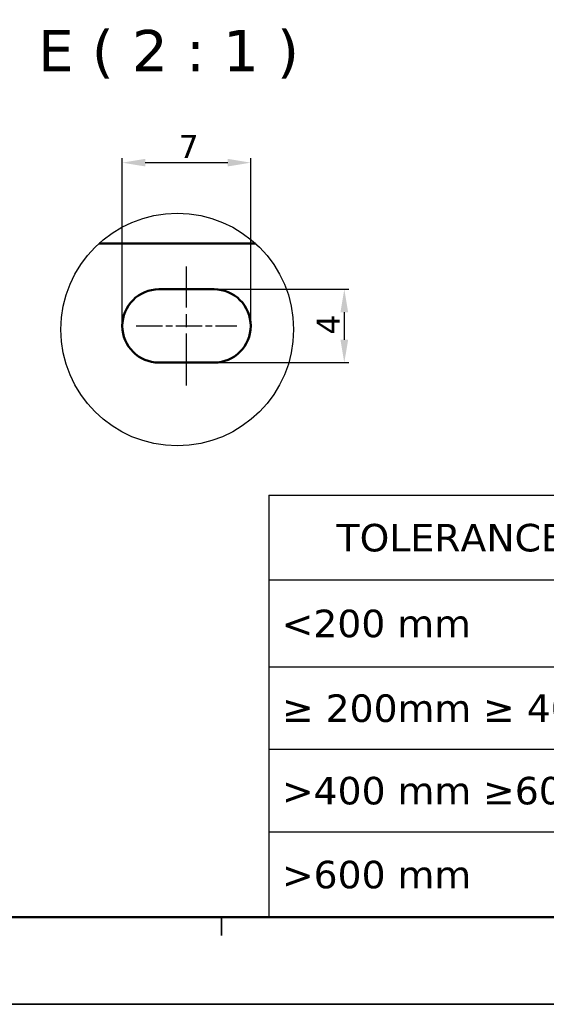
# Model space of a CAD drawing. Header units: millimetres. Extents: x 0 to 420, y 0 to 296.
# Tile 2 of 14: x 93 to 150, y 0 to 108. Entities that reach past the tile are written whole.
import ezdxf

# ---------------------------------------------------------------- set-up
doc = ezdxf.new("R2010")
doc.units = ezdxf.units.MM
doc.linetypes.add('CHAIN', pattern=[0.3543, 0.2362, -0.0295, 0.0591, -0.0295])
doc.layers.get('0').update_dxf_attribs({"lineweight": 25})
for name, color, linetype, lineweight in [('Centerline(ISO)', 7, 'Continuous', 25), ('Detail Circle Lines(ISO)', 7, 'Continuous', 25), ('Dimensions(ISO)', 7, 'Continuous', 25), ('Sketch Geometry(ISO)', 7, 'Continuous', 50), ('Symbols(ISO)', 7, 'Continuous', 25), ('Visible Edges(ISO)', 7, 'Continuous', 50)]:
    doc.layers.add(name, color=color, linetype=linetype, lineweight=lineweight)
doc.styles.add('Philips-dimensions', font='verdana.ttf')
doc.styles.add('Philips-tekst', font='verdana.ttf')
doc.styles.add('Philips-tekstBigText', font='verdana.ttf')
doc.dimstyles.new('Philips-Oss', dxfattribs={"dimtxt": 2.5, "dimasz": 2.5, "dimexe": 0.5, "dimexo": 0, "dimgap": 0.5, "dimtad": 1, "dimtoh": 1, "dimrnd": 1e-08, "dimdsep": 46, "dimtxsty": 'Philips-dimensions', "dimcen": 0.09, "dimdle": 10, "dimclrd": 7, "dimclre": 7, "dimclrt": 7, "dimazin": 2, "dimtfac": 1, "dimtmove": 0, "dimatfit": 3, "dimfxl": 1, "dimtolj": 1, "dimlwd": 25, "dimlwe": 25, "dimarcsym": 0})

# ---------------------------------------------------------------- blocks, each defined once
blk = doc.blocks.new('2dTransSymbol2')
at = {"layer": 'Detail Circle Lines(ISO)'}
blk.add_circle((110.18, 74.07), 12.68, dxfattribs=at)
blk = doc.blocks.new('Borders A3')
at = {"layer": 'Sketch Geometry(ISO)', "color": 1, "linetype": 'Continuous', "lineweight": 50, "true_color": 0xff0000}
blk.add_line((20, 10), (410, 10), dxfattribs=at)
at = {"layer": 'Sketch Geometry(ISO)', "color": 7, "linetype": 'Continuous', "lineweight": 35}
for p, q in [((115, 10), (115, 8)), ((0.5, 0.5), (419.5, 0.5))]:
    blk.add_line(p, q, dxfattribs=at)
blk = doc.blocks.new('*D26')
at = {"layer": 'Defpoints', "color": 0, "linetype": 'Continuous', "transparency": 16777216}
for p in [(114.19, 78.46), (114.19, 70.46), (128.39, 70.46)]:
    blk.add_point(p, dxfattribs=at)
at = {"layer": 'Dimensions(ISO)', "color": 7, "linetype": 'Continuous', "lineweight": 25, "transparency": 16777216}
for p, q in [((114.19, 78.46), (128.89, 78.46)), ((128.39, 75.96), (128.39, 72.96)), ((114.19, 70.46), (128.89, 70.46))]:
    blk.add_line(p, q, dxfattribs=at)
at = {"layer": 'Dimensions(ISO)', "color": 7, "linetype": 'Continuous', "transparency": 16777216}
for points in [[(127.97, 75.96), (128.81, 75.96), (128.39, 78.46)], [(127.97, 72.96), (128.81, 72.96), (128.39, 70.46)]]:
    blk.add_solid(points, dxfattribs=at)
at = {"layer": 'Dimensions(ISO)', "color": 7, "linetype": 'Continuous', "lineweight": 25, "transparency": 16777216, "insert": (125.39, 73.51), "char_height": 2.5, "attachment_point": 1, "rotation": 90, "style": 'Philips-dimensions'}
blk.add_mtext('\\A1;4', dxfattribs=at)
blk = doc.blocks.new('*D27')
at = {"layer": 'Defpoints', "color": 0, "linetype": 'Continuous', "transparency": 16777216}
for p in [(104.19, 92.26), (104.19, 74.46), (118.19, 74.46)]:
    blk.add_point(p, dxfattribs=at)
at = {"layer": 'Dimensions(ISO)', "color": 7, "linetype": 'Continuous', "lineweight": 25, "transparency": 16777216}
for p, q in [((104.19, 74.46), (104.19, 92.76)), ((118.19, 74.46), (118.19, 92.76)), ((115.69, 92.26), (106.69, 92.26))]:
    blk.add_line(p, q, dxfattribs=at)
at = {"layer": 'Dimensions(ISO)', "color": 7, "linetype": 'Continuous', "transparency": 16777216}
for points in [[(106.69, 92.68), (106.69, 91.85), (104.19, 92.26)], [(115.69, 92.68), (115.69, 91.85), (118.19, 92.26)]]:
    blk.add_solid(points, dxfattribs=at)
at = {"layer": 'Dimensions(ISO)', "color": 7, "linetype": 'Continuous', "lineweight": 25, "transparency": 16777216, "insert": (110.33, 95.26), "char_height": 2.5, "attachment_point": 1, "style": 'Philips-dimensions'}
blk.add_mtext('\\A1;7', dxfattribs=at)
blk = doc.blocks.new('Table1')
at = {"layer": 'Symbols(ISO)'}
for p, q in [((120.17, 56), (225.84, 56)), ((120.17, 56), (120.17, 46.77)), ((225.84, 56), (225.84, 46.77)), ((120.17, 46.77), (225.84, 46.77)), ((120.17, 46.77), (120.17, 37.29)), ((173.01, 46.77), (173.01, 37.29)), ((225.84, 46.77), (225.84, 37.29)), ((120.17, 37.29), (225.84, 37.29)), ((120.17, 37.29), (120.17, 10)), ((173.01, 37.29), (173.01, 10)), ((225.84, 37.29), (225.84, 10)), ((120.17, 28.3), (225.84, 28.3)), ((120.17, 19.31), (225.84, 19.31)), ((120.17, 10), (225.84, 10))]:
    blk.add_line(p, q, dxfattribs=at)
at = {"layer": 'Symbols(ISO)', "color": 7, "char_height": 3, "attachment_point": 7, "style": 'Philips-tekst'}
for s, insert in [('TOLERANCES UNLESS OTHERWISE STATED', (127.55, 49.82)), ('<200 mm', (121.56, 40.47)), ('±0.20 mm', (174.32, 40.47)), ('±0.25 mm', (174.32, 31.23)), ('≥ 200mm ≥ 400mm', (121.59, 31.23)), ('>400 mm ≥600 mm', (121.59, 22.24)), ('±0.30 mm', (174.32, 22.24)), ('±0.40 mm', (174.32, 13.09)), ('>600 mm', (121.59, 13.09))]:
    blk.add_mtext(s, dxfattribs=dict(at, insert=insert))

msp = doc.modelspace()

# ---------------------------------------------------------------- linework, layer by layer
at = {"layer": 'Centerline(ISO)', "linetype": 'CHAIN', "ltscale": 23.990969}
msp.add_line((111.189, 67.959), (111.189, 80.959), dxfattribs=at)
at = {"layer": 'Centerline(ISO)', "linetype": 'CHAIN', "ltscale": 12.223182}
msp.add_line((105.689, 74.459), (116.689, 74.459), dxfattribs=at)
at = {"layer": 'Visible Edges(ISO)'}
for p, q in [((101.66, 83.459), (118.706, 83.459)), ((108.189, 78.459), (114.189, 78.459)), ((114.189, 70.459), (108.189, 70.459))]:
    msp.add_line(p, q, dxfattribs=at)
for centre, start, end in [((108.189, 74.459), 90, 270), ((114.189, 74.459), 270, 90)]:
    msp.add_arc(centre, 4, start, end, dxfattribs=at)

# ---------------------------------------------------------------- block references
for name in ['Borders A3', '2dTransSymbol2', 'Table1']:
    msp.add_blockref(name, (0, 0))

# ---------------------------------------------------------------- texts
at = {"layer": 'Symbols(ISO)', "color": 7, "insert": (94.997, 101.422), "char_height": 4.5, "attachment_point": 7, "style": 'Philips-tekstBigText'}
msp.add_mtext('E ( 2 : 1 )', dxfattribs=at)

# ---------------------------------------------------------------- dimensions: what is measured, and where the dimension line sits
at = {"layer": 'Dimensions(ISO)', "color": 7, "linetype": 'Continuous', "lineweight": 25}
for base, p1, p2, angle, picture, middle in [((104.189, 92.262), (118.189, 74.459), (104.189, 74.459), 180, '*D27', (111.189, 92.262)), ((128.389, 70.459), (114.189, 78.459), (114.189, 70.459), 270, '*D26', (128.389, 74.459))]:
    dim = msp.add_linear_dim(base=base, p1=p1, p2=p2, angle=angle, dimstyle='Philips-Oss', override={"dimgap": 0.5, "dimtoh": 0, "dimdec": 2, "dimlfac": 0.5, "dimtol": 0, "dimlim": 0, "dimtp": 0, "dimtm": 0, "dimtdec": 2, "dimtofl": 0, "dimatfit": 1}, dxfattribs=at)
    dim.commit()
    dim.dimension.update_dxf_attribs({"geometry": picture, "text_midpoint": middle, "dimtype": 160})

doc.saveas('drawing.dxf')
